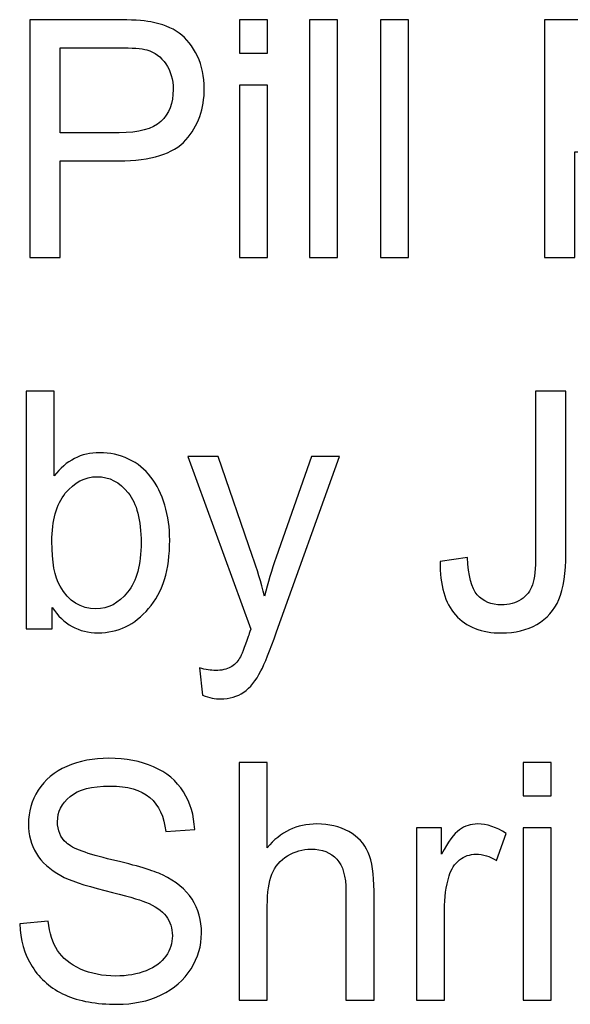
# Model space of a CAD drawing. Header units: millimetres. Extents: x -68.5 to -4.6, y 48.6 to 61.3.
# Tile 1 of 5: x -68.5 to -61.8, y 49.3 to 61.3. Entities that reach past the tile are written whole.
import ezdxf

# ---------------------------------------------------------------- set-up
doc = ezdxf.new("R2010")
doc.units = ezdxf.units.MM
doc.header["$MEASUREMENT"] = 0
doc.layers.add('Layer 1', color=7, linetype='Continuous')

msp = doc.modelspace()

# ---------------------------------------------------------------- linework, layer by layer
at = {"layer": 'Layer 1', "color": 5}
for points, knots in [([(-68.3549, 58.3824), (-68.3549, 58.3824), (-68.3549, 61.2606), (-68.3549, 61.2606), (-68.3549, 61.2606), (-68.3549, 61.2606), (-67.3126, 61.2606), (-67.3126, 61.2606), (-67.3126, 61.2606), (-67.1292, 61.2606), (-66.989, 61.2512), (-66.8925, 61.2331), (-66.8925, 61.2331), (-66.7567, 61.2097), (-66.6429, 61.1648), (-66.5509, 61.0985), (-66.5509, 61.0985), (-66.4595, 61.0328), (-66.3856, 60.9396), (-66.3295, 60.821), (-66.3295, 60.821), (-66.2735, 60.7017), (-66.2459, 60.5711), (-66.2459, 60.4283), (-66.2459, 60.4283), (-66.2459, 60.1837), (-66.3206, 59.976), (-66.4698, 59.8064), (-66.4698, 59.8064), (-66.6197, 59.6376), (-66.8899, 59.5525), (-67.2804, 59.5525), (-67.2804, 59.5525), (-67.2804, 59.5525), (-67.9895, 59.5525), (-67.9895, 59.5525), (-67.9895, 59.5525), (-67.9895, 59.5525), (-67.9895, 58.3824), (-67.9895, 58.3824), (-67.9895, 58.3824), (-67.9895, 58.3824), (-68.3549, 58.3824), (-68.3549, 58.3824)], [0, 0, 0, 0, 0.0833333, 0.0833333, 0.0833333, 0.0833333, 0.1666667, 0.1666667, 0.1666667, 0.1666667, 0.25, 0.25, 0.25, 0.25, 0.3333333, 0.3333333, 0.3333333, 0.3333333, 0.4166667, 0.4166667, 0.4166667, 0.4166667, 0.5, 0.5, 0.5, 0.5, 0.5833333, 0.5833333, 0.5833333, 0.5833333, 0.6666667, 0.6666667, 0.6666667, 0.6666667, 0.75, 0.75, 0.75, 0.75, 0.8333333, 0.8333333, 0.8333333, 0.8333333, 1, 1, 1, 1]), ([(-65.8219, 60.8539), (-65.8219, 60.8539), (-65.8219, 61.2606), (-65.8219, 61.2606), (-65.8219, 61.2606), (-65.8219, 61.2606), (-65.4822, 61.2606), (-65.4822, 61.2606), (-65.4822, 61.2606), (-65.4822, 61.2606), (-65.4822, 60.8539), (-65.4822, 60.8539), (-65.4822, 60.8539), (-65.4822, 60.8539), (-65.8219, 60.8539), (-65.8219, 60.8539)], [0, 0, 0, 0, 0.2, 0.2, 0.2, 0.2, 0.4, 0.4, 0.4, 0.4, 0.6, 0.6, 0.6, 0.6, 1, 1, 1, 1]), ([(-64.9732, 58.3824), (-64.9732, 58.3824), (-64.9732, 61.2606), (-64.9732, 61.2606), (-64.9732, 61.2606), (-64.9732, 61.2606), (-64.6341, 61.2606), (-64.6341, 61.2606), (-64.6341, 61.2606), (-64.6341, 61.2606), (-64.6341, 58.3824), (-64.6341, 58.3824), (-64.6341, 58.3824), (-64.6341, 58.3824), (-64.9732, 58.3824), (-64.9732, 58.3824)], [0, 0, 0, 0, 0.2, 0.2, 0.2, 0.2, 0.4, 0.4, 0.4, 0.4, 0.6, 0.6, 0.6, 0.6, 1, 1, 1, 1]), ([(-64.1156, 58.3824), (-64.1156, 58.3824), (-64.1156, 61.2606), (-64.1156, 61.2606), (-64.1156, 61.2606), (-64.1156, 61.2606), (-63.7765, 61.2606), (-63.7765, 61.2606), (-63.7765, 61.2606), (-63.7765, 61.2606), (-63.7765, 58.3824), (-63.7765, 58.3824), (-63.7765, 58.3824), (-63.7765, 58.3824), (-64.1156, 58.3824), (-64.1156, 58.3824)], [0, 0, 0, 0, 0.2, 0.2, 0.2, 0.2, 0.4, 0.4, 0.4, 0.4, 0.6, 0.6, 0.6, 0.6, 1, 1, 1, 1]), ([(-62.1289, 58.3824), (-62.1289, 58.3824), (-62.1289, 61.2606), (-62.1289, 61.2606), (-62.1289, 61.2606), (-62.1289, 61.2606), (-60.9039, 61.2606), (-60.9039, 61.2606), (-60.9039, 61.2606), (-60.6575, 61.2606), (-60.4703, 61.2345), (-60.3422, 61.1829), (-60.3422, 61.1829), (-60.2142, 61.1313), (-60.1119, 61.0401), (-60.0347, 60.9095), (-60.0347, 60.9095), (-59.9582, 60.7781), (-59.9202, 60.6334), (-59.9202, 60.4752), (-59.9202, 60.4752), (-59.9202, 60.2708), (-59.9832, 60.0993), (-60.1106, 59.9592), (-60.1106, 59.9592), (-60.2374, 59.8192), (-60.4336, 59.73), (-60.6987, 59.6918), (-60.6987, 59.6918), (-60.6015, 59.6436), (-60.5282, 59.596), (-60.478, 59.5484), (-60.478, 59.5484), (-60.3712, 59.4466), (-60.2702, 59.3186), (-60.1743, 59.1658), (-60.1743, 59.1658), (-60.1743, 59.1658), (-59.6937, 58.3824), (-59.6937, 58.3824), (-59.6937, 58.3824), (-59.6937, 58.3824), (-60.1537, 58.3824), (-60.1537, 58.3824), (-60.1537, 58.3824), (-60.1537, 58.3824), (-60.5191, 58.9815), (-60.5191, 58.9815), (-60.5191, 58.9815), (-60.626, 59.1537), (-60.7141, 59.2864), (-60.7835, 59.3775), (-60.7835, 59.3775), (-60.8525, 59.4694), (-60.9142, 59.5337), (-60.9688, 59.5699), (-60.9688, 59.5699), (-61.0236, 59.6067), (-61.0789, 59.6322), (-61.1355, 59.6469), (-61.1355, 59.6469), (-61.1774, 59.6557), (-61.2449, 59.6603), (-61.3394, 59.6603), (-61.3394, 59.6603), (-61.3394, 59.6603), (-61.7635, 59.6603), (-61.7635, 59.6603), (-61.7635, 59.6603), (-61.7635, 59.6603), (-61.7635, 58.3824), (-61.7635, 58.3824), (-61.7635, 58.3824), (-61.7635, 58.3824), (-62.1289, 58.3824), (-62.1289, 58.3824)], [0, 0, 0, 0, 0.05, 0.05, 0.05, 0.05, 0.1, 0.1, 0.1, 0.1, 0.15, 0.15, 0.15, 0.15, 0.2, 0.2, 0.2, 0.2, 0.25, 0.25, 0.25, 0.25, 0.3, 0.3, 0.3, 0.3, 0.35, 0.35, 0.35, 0.35, 0.4, 0.4, 0.4, 0.4, 0.45, 0.45, 0.45, 0.45, 0.5, 0.5, 0.5, 0.5, 0.55, 0.55, 0.55, 0.55, 0.6, 0.6, 0.6, 0.6, 0.65, 0.65, 0.65, 0.65, 0.7, 0.7, 0.7, 0.7, 0.75, 0.75, 0.75, 0.75, 0.8, 0.8, 0.8, 0.8, 0.85, 0.85, 0.85, 0.85, 0.9, 0.9, 0.9, 0.9, 1, 1, 1, 1]), ([(-67.9895, 59.8922), (-67.9895, 59.8922), (-67.2747, 59.8922), (-67.2747, 59.8922), (-67.2747, 59.8922), (-67.0385, 59.8922), (-66.8706, 59.9378), (-66.7715, 60.0296), (-66.7715, 60.0296), (-66.6724, 60.1214), (-66.6229, 60.2501), (-66.6229, 60.4163), (-66.6229, 60.4163), (-66.6229, 60.5369), (-66.6519, 60.6401), (-66.7104, 60.7259), (-66.7104, 60.7259), (-66.7689, 60.8116), (-66.8455, 60.8679), (-66.9413, 60.8954), (-66.9413, 60.8954), (-67.0032, 60.9122), (-67.1164, 60.9209), (-67.2824, 60.9209), (-67.2824, 60.9209), (-67.2824, 60.9209), (-67.9895, 60.9209), (-67.9895, 60.9209), (-67.9895, 60.9209), (-67.9895, 60.9209), (-67.9895, 59.8922), (-67.9895, 59.8922)], [0, 0, 0, 0, 0.1111111, 0.1111111, 0.1111111, 0.1111111, 0.2222222, 0.2222222, 0.2222222, 0.2222222, 0.3333333, 0.3333333, 0.3333333, 0.3333333, 0.4444444, 0.4444444, 0.4444444, 0.4444444, 0.5555556, 0.5555556, 0.5555556, 0.5555556, 0.6666667, 0.6666667, 0.6666667, 0.6666667, 0.7777778, 0.7777778, 0.7777778, 0.7777778, 1, 1, 1, 1]), ([(-65.8219, 58.3824), (-65.8219, 58.3824), (-65.8219, 60.4672), (-65.8219, 60.4672), (-65.8219, 60.4672), (-65.8219, 60.4672), (-65.4822, 60.4672), (-65.4822, 60.4672), (-65.4822, 60.4672), (-65.4822, 60.4672), (-65.4822, 58.3824), (-65.4822, 58.3824), (-65.4822, 58.3824), (-65.4822, 58.3824), (-65.8219, 58.3824), (-65.8219, 58.3824)], [0, 0, 0, 0, 0.2, 0.2, 0.2, 0.2, 0.4, 0.4, 0.4, 0.4, 0.6, 0.6, 0.6, 0.6, 1, 1, 1, 1]), ([(-68.0853, 53.8905), (-68.0853, 53.8905), (-68.3999, 53.8905), (-68.3999, 53.8905), (-68.3999, 53.8905), (-68.3999, 53.8905), (-68.3999, 56.7687), (-68.3999, 56.7687), (-68.3999, 56.7687), (-68.3999, 56.7687), (-68.0609, 56.7687), (-68.0609, 56.7687), (-68.0609, 56.7687), (-68.0609, 56.7687), (-68.0609, 55.7421), (-68.0609, 55.7421), (-68.0609, 55.7421), (-67.9174, 55.929), (-67.7347, 56.0229), (-67.5127, 56.0229), (-67.5127, 56.0229), (-67.3892, 56.0229), (-67.2728, 55.9967), (-67.1627, 55.9451), (-67.1627, 55.9451), (-67.0527, 55.8935), (-66.9627, 55.8205), (-66.8912, 55.7273), (-66.8912, 55.7273), (-66.8205, 55.6335), (-66.7645, 55.5209), (-66.7246, 55.3882), (-66.7246, 55.3882), (-66.684, 55.2562), (-66.6641, 55.1148), (-66.6641, 54.9647), (-66.6641, 54.9647), (-66.6641, 54.6069), (-66.749, 54.3308), (-66.9189, 54.1358), (-66.9189, 54.1358), (-67.088, 53.9408), (-67.2921, 53.8436), (-67.5294, 53.8436), (-67.5294, 53.8436), (-67.7656, 53.8436), (-67.9509, 53.9461), (-68.0853, 54.1519), (-68.0853, 54.1519), (-68.0853, 54.1519), (-68.0853, 53.8905), (-68.0853, 53.8905)], [0, 0, 0, 0, 0.0714286, 0.0714286, 0.0714286, 0.0714286, 0.1428571, 0.1428571, 0.1428571, 0.1428571, 0.2142857, 0.2142857, 0.2142857, 0.2142857, 0.2857143, 0.2857143, 0.2857143, 0.2857143, 0.3571429, 0.3571429, 0.3571429, 0.3571429, 0.4285714, 0.4285714, 0.4285714, 0.4285714, 0.5, 0.5, 0.5, 0.5, 0.5714286, 0.5714286, 0.5714286, 0.5714286, 0.6428571, 0.6428571, 0.6428571, 0.6428571, 0.7142857, 0.7142857, 0.7142857, 0.7142857, 0.7857143, 0.7857143, 0.7857143, 0.7857143, 0.8571429, 0.8571429, 0.8571429, 0.8571429, 1, 1, 1, 1]), ([(-63.3919, 54.7074), (-63.3919, 54.7074), (-63.0618, 54.7543), (-63.0618, 54.7543), (-63.0618, 54.7543), (-63.0535, 54.5345), (-63.0135, 54.3837), (-62.9435, 54.3026), (-62.9435, 54.3026), (-62.8727, 54.2215), (-62.7755, 54.1813), (-62.6513, 54.1813), (-62.6513, 54.1813), (-62.5593, 54.1813), (-62.4802, 54.2028), (-62.414, 54.247), (-62.414, 54.247), (-62.3471, 54.2906), (-62.3014, 54.3502), (-62.2763, 54.4253), (-62.2763, 54.4253), (-62.2511, 54.501), (-62.2383, 54.6209), (-62.2383, 54.7858), (-62.2383, 54.7858), (-62.2383, 54.7858), (-62.2383, 56.7687), (-62.2383, 56.7687), (-62.2383, 56.7687), (-62.2383, 56.7687), (-61.8729, 56.7687), (-61.8729, 56.7687), (-61.8729, 56.7687), (-61.8729, 56.7687), (-61.8729, 54.8072), (-61.8729, 54.8072), (-61.8729, 54.8072), (-61.8729, 54.5667), (-61.9005, 54.3797), (-61.9565, 54.2477), (-61.9565, 54.2477), (-62.0125, 54.1157), (-62.1013, 54.0151), (-62.2222, 53.9455), (-62.2222, 53.9455), (-62.3438, 53.8764), (-62.486, 53.8416), (-62.6494, 53.8416), (-62.6494, 53.8416), (-62.892, 53.8416), (-63.0773, 53.914), (-63.2066, 54.0594), (-63.2066, 54.0594), (-63.3353, 54.2048), (-63.397, 54.4206), (-63.3919, 54.7074)], [0, 0, 0, 0, 0.0666667, 0.0666667, 0.0666667, 0.0666667, 0.1333333, 0.1333333, 0.1333333, 0.1333333, 0.2, 0.2, 0.2, 0.2, 0.2666667, 0.2666667, 0.2666667, 0.2666667, 0.3333333, 0.3333333, 0.3333333, 0.3333333, 0.4, 0.4, 0.4, 0.4, 0.4666667, 0.4666667, 0.4666667, 0.4666667, 0.5333333, 0.5333333, 0.5333333, 0.5333333, 0.6, 0.6, 0.6, 0.6, 0.6666667, 0.6666667, 0.6666667, 0.6666667, 0.7333333, 0.7333333, 0.7333333, 0.7333333, 0.8, 0.8, 0.8, 0.8, 0.8666667, 0.8666667, 0.8666667, 0.8666667, 1, 1, 1, 1]), ([(-66.2665, 53.0877), (-66.2665, 53.0877), (-66.3045, 53.4194), (-66.3045, 53.4194), (-66.3045, 53.4194), (-66.2299, 53.3986), (-66.1655, 53.3879), (-66.1102, 53.3879), (-66.1102, 53.3879), (-66.035, 53.3879), (-65.9745, 53.4013), (-65.9294, 53.4274), (-65.9294, 53.4274), (-65.8837, 53.4536), (-65.8471, 53.4898), (-65.8181, 53.5373), (-65.8181, 53.5373), (-65.7962, 53.5722), (-65.7621, 53.66), (-65.7145, 53.8), (-65.7145, 53.8), (-65.7081, 53.8201), (-65.6978, 53.8483), (-65.6842, 53.8865), (-65.6842, 53.8865), (-65.6842, 53.8865), (-66.4435, 55.9753), (-66.4435, 55.9753), (-66.4435, 55.9753), (-66.4435, 55.9753), (-66.0781, 55.9753), (-66.0781, 55.9753), (-66.0781, 55.9753), (-66.0781, 55.9753), (-65.6611, 54.7684), (-65.6611, 54.7684), (-65.6611, 54.7684), (-65.6077, 54.6149), (-65.5589, 54.4541), (-65.5163, 54.2852), (-65.5163, 54.2852), (-65.4772, 54.4474), (-65.4308, 54.6055), (-65.3767, 54.7603), (-65.3767, 54.7603), (-65.3767, 54.7603), (-64.9489, 55.9753), (-64.9489, 55.9753), (-64.9489, 55.9753), (-64.9489, 55.9753), (-64.6098, 55.9753), (-64.6098, 55.9753), (-64.6098, 55.9753), (-64.6098, 55.9753), (-65.371, 53.855), (-65.371, 53.855), (-65.371, 53.855), (-65.4527, 53.6258), (-65.5163, 53.4683), (-65.5614, 53.3819), (-65.5614, 53.3819), (-65.6218, 53.2653), (-65.6907, 53.1802), (-65.7685, 53.1259), (-65.7685, 53.1259), (-65.8471, 53.0716), (-65.9397, 53.0441), (-66.0478, 53.0441), (-66.0478, 53.0441), (-66.1134, 53.0441), (-66.1861, 53.0589), (-66.2665, 53.0877)], [0, 0, 0, 0, 0.0526316, 0.0526316, 0.0526316, 0.0526316, 0.1052632, 0.1052632, 0.1052632, 0.1052632, 0.1578947, 0.1578947, 0.1578947, 0.1578947, 0.2105263, 0.2105263, 0.2105263, 0.2105263, 0.2631579, 0.2631579, 0.2631579, 0.2631579, 0.3157895, 0.3157895, 0.3157895, 0.3157895, 0.3684211, 0.3684211, 0.3684211, 0.3684211, 0.4210526, 0.4210526, 0.4210526, 0.4210526, 0.4736842, 0.4736842, 0.4736842, 0.4736842, 0.5263158, 0.5263158, 0.5263158, 0.5263158, 0.5789474, 0.5789474, 0.5789474, 0.5789474, 0.6315789, 0.6315789, 0.6315789, 0.6315789, 0.6842105, 0.6842105, 0.6842105, 0.6842105, 0.7368421, 0.7368421, 0.7368421, 0.7368421, 0.7894737, 0.7894737, 0.7894737, 0.7894737, 0.8421053, 0.8421053, 0.8421053, 0.8421053, 0.8947368, 0.8947368, 0.8947368, 0.8947368, 1, 1, 1, 1]), ([(-68.0892, 54.9486), (-68.0892, 54.6987), (-68.0564, 54.5184), (-67.9914, 54.4072), (-67.9914, 54.4072), (-67.8846, 54.2249), (-67.7398, 54.1338), (-67.5577, 54.1338), (-67.5577, 54.1338), (-67.4091, 54.1338), (-67.2811, 54.2008), (-67.173, 54.3355), (-67.173, 54.3355), (-67.0649, 54.4695), (-67.0109, 54.6692), (-67.0109, 54.9352), (-67.0109, 54.9352), (-67.0109, 55.2073), (-67.063, 55.4084), (-67.1666, 55.5377), (-67.1666, 55.5377), (-67.2702, 55.667), (-67.3957, 55.732), (-67.5423, 55.732), (-67.5423, 55.732), (-67.691, 55.732), (-67.819, 55.665), (-67.9271, 55.531), (-67.9271, 55.531), (-68.0352, 55.397), (-68.0892, 55.2026), (-68.0892, 54.9486)], [0, 0, 0, 0, 0.1111111, 0.1111111, 0.1111111, 0.1111111, 0.2222222, 0.2222222, 0.2222222, 0.2222222, 0.3333333, 0.3333333, 0.3333333, 0.3333333, 0.4444444, 0.4444444, 0.4444444, 0.4444444, 0.5555556, 0.5555556, 0.5555556, 0.5555556, 0.6666667, 0.6666667, 0.6666667, 0.6666667, 0.7777778, 0.7777778, 0.7777778, 0.7777778, 1, 1, 1, 1]), ([(-68.4791, 50.3234), (-68.4791, 50.3234), (-68.1342, 50.3549), (-68.1342, 50.3549), (-68.1342, 50.3549), (-68.1181, 50.2108), (-68.0802, 50.0929), (-68.0204, 50.0004), (-68.0204, 50.0004), (-67.9605, 49.9079), (-67.8678, 49.8335), (-67.7424, 49.7766), (-67.7424, 49.7766), (-67.6169, 49.7196), (-67.4754, 49.6914), (-67.3184, 49.6914), (-67.3184, 49.6914), (-67.1788, 49.6914), (-67.0559, 49.7129), (-66.9491, 49.7558), (-66.9491, 49.7558), (-66.8423, 49.7993), (-66.7625, 49.8583), (-66.7104, 49.9334), (-66.7104, 49.9334), (-66.6583, 50.0091), (-66.6319, 50.0908), (-66.6319, 50.18), (-66.6319, 50.18), (-66.6319, 50.2704), (-66.657, 50.3488), (-66.7079, 50.4165), (-66.7079, 50.4165), (-66.7581, 50.4842), (-66.841, 50.5405), (-66.9562, 50.5861), (-66.9562, 50.5861), (-67.0308, 50.6162), (-67.1942, 50.6631), (-67.4484, 50.7268), (-67.4484, 50.7268), (-67.7018, 50.7905), (-67.8801, 50.8501), (-67.9818, 50.9064), (-67.9818, 50.9064), (-68.1136, 50.9781), (-68.2121, 51.0679), (-68.277, 51.1745), (-68.277, 51.1745), (-68.3414, 51.281), (-68.3736, 51.4003), (-68.3736, 51.533), (-68.3736, 51.533), (-68.3736, 51.6777), (-68.3343, 51.8138), (-68.2552, 51.9397), (-68.2552, 51.9397), (-68.176, 52.0664), (-68.0602, 52.1622), (-67.9084, 52.2279), (-67.9084, 52.2279), (-67.7559, 52.2929), (-67.5874, 52.3257), (-67.4014, 52.3257), (-67.4014, 52.3257), (-67.1961, 52.3257), (-67.016, 52.2916), (-66.8591, 52.2225), (-66.8591, 52.2225), (-66.7027, 52.1542), (-66.5824, 52.053), (-66.4981, 51.9196), (-66.4981, 51.9196), (-66.4145, 51.7863), (-66.3688, 51.6348), (-66.3623, 51.466), (-66.3623, 51.466), (-66.3623, 51.466), (-66.7129, 51.4385), (-66.7129, 51.4385), (-66.7129, 51.4385), (-66.7323, 51.6201), (-66.796, 51.7581), (-66.9047, 51.8506), (-66.9047, 51.8506), (-67.0134, 51.9438), (-67.1737, 51.99), (-67.386, 51.99), (-67.386, 51.99), (-67.6073, 51.99), (-67.7682, 51.9478), (-67.8697, 51.8634), (-67.8697, 51.8634), (-67.9708, 51.7789), (-68.0216, 51.6771), (-68.0216, 51.5584), (-68.0216, 51.5584), (-68.0216, 51.4546), (-67.9856, 51.3695), (-67.9142, 51.3031), (-67.9142, 51.3031), (-67.8434, 51.2361), (-67.6601, 51.1678), (-67.3628, 51.0981), (-67.3628, 51.0981), (-67.0656, 51.0277), (-66.8616, 50.9667), (-66.751, 50.9144), (-66.751, 50.9144), (-66.5901, 50.8367), (-66.4711, 50.7389), (-66.3945, 50.6209), (-66.3945, 50.6209), (-66.318, 50.5023), (-66.2799, 50.3656), (-66.2799, 50.2115), (-66.2799, 50.2115), (-66.2799, 50.058), (-66.3218, 49.9139), (-66.4061, 49.7786), (-66.4061, 49.7786), (-66.4904, 49.6432), (-66.6114, 49.538), (-66.7689, 49.4623), (-66.7689, 49.4623), (-66.9266, 49.3872), (-67.1042, 49.3497), (-67.301, 49.3497), (-67.301, 49.3497), (-67.5513, 49.3497), (-67.7611, 49.3872), (-67.9296, 49.4636), (-67.9296, 49.4636), (-68.0988, 49.5393), (-68.2314, 49.6533), (-68.3279, 49.806), (-68.3279, 49.806), (-68.4237, 49.9582), (-68.4746, 50.1311), (-68.4791, 50.3234)], [0, 0, 0, 0, 0.0277778, 0.0277778, 0.0277778, 0.0277778, 0.0555556, 0.0555556, 0.0555556, 0.0555556, 0.0833333, 0.0833333, 0.0833333, 0.0833333, 0.1111111, 0.1111111, 0.1111111, 0.1111111, 0.1388889, 0.1388889, 0.1388889, 0.1388889, 0.1666667, 0.1666667, 0.1666667, 0.1666667, 0.1944444, 0.1944444, 0.1944444, 0.1944444, 0.2222222, 0.2222222, 0.2222222, 0.2222222, 0.25, 0.25, 0.25, 0.25, 0.2777778, 0.2777778, 0.2777778, 0.2777778, 0.3055556, 0.3055556, 0.3055556, 0.3055556, 0.3333333, 0.3333333, 0.3333333, 0.3333333, 0.3611111, 0.3611111, 0.3611111, 0.3611111, 0.3888889, 0.3888889, 0.3888889, 0.3888889, 0.4166667, 0.4166667, 0.4166667, 0.4166667, 0.4444444, 0.4444444, 0.4444444, 0.4444444, 0.4722222, 0.4722222, 0.4722222, 0.4722222, 0.5, 0.5, 0.5, 0.5, 0.5277778, 0.5277778, 0.5277778, 0.5277778, 0.5555556, 0.5555556, 0.5555556, 0.5555556, 0.5833333, 0.5833333, 0.5833333, 0.5833333, 0.6111111, 0.6111111, 0.6111111, 0.6111111, 0.6388889, 0.6388889, 0.6388889, 0.6388889, 0.6666667, 0.6666667, 0.6666667, 0.6666667, 0.6944444, 0.6944444, 0.6944444, 0.6944444, 0.7222222, 0.7222222, 0.7222222, 0.7222222, 0.75, 0.75, 0.75, 0.75, 0.7777778, 0.7777778, 0.7777778, 0.7777778, 0.8055556, 0.8055556, 0.8055556, 0.8055556, 0.8333333, 0.8333333, 0.8333333, 0.8333333, 0.8611111, 0.8611111, 0.8611111, 0.8611111, 0.8888889, 0.8888889, 0.8888889, 0.8888889, 0.9166667, 0.9166667, 0.9166667, 0.9166667, 0.9444444, 0.9444444, 0.9444444, 0.9444444, 1, 1, 1, 1]), ([(-65.8232, 49.3986), (-65.8232, 49.3986), (-65.8232, 52.2768), (-65.8232, 52.2768), (-65.8232, 52.2768), (-65.8232, 52.2768), (-65.4842, 52.2768), (-65.4842, 52.2768), (-65.4842, 52.2768), (-65.4842, 52.2768), (-65.4842, 51.2441), (-65.4842, 51.2441), (-65.4842, 51.2441), (-65.3259, 51.4351), (-65.1258, 51.531), (-64.8845, 51.531), (-64.8845, 51.531), (-64.7366, 51.531), (-64.6078, 51.5001), (-64.4985, 51.4392), (-64.4985, 51.4392), (-64.3891, 51.3788), (-64.3106, 51.2944), (-64.2636, 51.1872), (-64.2636, 51.1872), (-64.2167, 51.08), (-64.1929, 50.9238), (-64.1929, 50.7201), (-64.1929, 50.7201), (-64.1929, 50.7201), (-64.1929, 49.3986), (-64.1929, 49.3986), (-64.1929, 49.3986), (-64.1929, 49.3986), (-64.5325, 49.3986), (-64.5325, 49.3986), (-64.5325, 49.3986), (-64.5325, 49.3986), (-64.5325, 50.7201), (-64.5325, 50.7201), (-64.5325, 50.7201), (-64.5325, 50.8963), (-64.5692, 51.025), (-64.6426, 51.1054), (-64.6426, 51.1054), (-64.7159, 51.1858), (-64.8202, 51.2267), (-64.9546, 51.2267), (-64.9546, 51.2267), (-65.055, 51.2267), (-65.1496, 51.1992), (-65.2384, 51.145), (-65.2384, 51.145), (-65.3272, 51.0907), (-65.3902, 51.017), (-65.4275, 50.9238), (-65.4275, 50.9238), (-65.4654, 50.8313), (-65.4842, 50.7027), (-65.4842, 50.5392), (-65.4842, 50.5392), (-65.4842, 50.5392), (-65.4842, 49.3986), (-65.4842, 49.3986), (-65.4842, 49.3986), (-65.4842, 49.3986), (-65.8232, 49.3986), (-65.8232, 49.3986)], [0, 0, 0, 0, 0.0555556, 0.0555556, 0.0555556, 0.0555556, 0.1111111, 0.1111111, 0.1111111, 0.1111111, 0.1666667, 0.1666667, 0.1666667, 0.1666667, 0.2222222, 0.2222222, 0.2222222, 0.2222222, 0.2777778, 0.2777778, 0.2777778, 0.2777778, 0.3333333, 0.3333333, 0.3333333, 0.3333333, 0.3888889, 0.3888889, 0.3888889, 0.3888889, 0.4444444, 0.4444444, 0.4444444, 0.4444444, 0.5, 0.5, 0.5, 0.5, 0.5555556, 0.5555556, 0.5555556, 0.5555556, 0.6111111, 0.6111111, 0.6111111, 0.6111111, 0.6666667, 0.6666667, 0.6666667, 0.6666667, 0.7222222, 0.7222222, 0.7222222, 0.7222222, 0.7777778, 0.7777778, 0.7777778, 0.7777778, 0.8333333, 0.8333333, 0.8333333, 0.8333333, 0.8888889, 0.8888889, 0.8888889, 0.8888889, 1, 1, 1, 1]), ([(-62.3895, 51.8701), (-62.3895, 51.8701), (-62.3895, 52.2768), (-62.3895, 52.2768), (-62.3895, 52.2768), (-62.3895, 52.2768), (-62.0498, 52.2768), (-62.0498, 52.2768), (-62.0498, 52.2768), (-62.0498, 52.2768), (-62.0498, 51.8701), (-62.0498, 51.8701), (-62.0498, 51.8701), (-62.0498, 51.8701), (-62.3895, 51.8701), (-62.3895, 51.8701)], [0, 0, 0, 0, 0.2, 0.2, 0.2, 0.2, 0.4, 0.4, 0.4, 0.4, 0.6, 0.6, 0.6, 0.6, 1, 1, 1, 1]), ([(-63.68, 49.3986), (-63.68, 49.3986), (-63.68, 51.4834), (-63.68, 51.4834), (-63.68, 51.4834), (-63.68, 51.4834), (-63.3751, 51.4834), (-63.3751, 51.4834), (-63.3751, 51.4834), (-63.3751, 51.4834), (-63.3751, 51.1678), (-63.3751, 51.1678), (-63.3751, 51.1678), (-63.2972, 51.3152), (-63.2252, 51.413), (-63.1589, 51.4599), (-63.1589, 51.4599), (-63.0933, 51.5068), (-63.0206, 51.531), (-62.9414, 51.531), (-62.9414, 51.531), (-62.827, 51.531), (-62.7111, 51.4928), (-62.5927, 51.417), (-62.5927, 51.417), (-62.5927, 51.417), (-62.7099, 51.0887), (-62.7099, 51.0887), (-62.7099, 51.0887), (-62.7922, 51.1403), (-62.8752, 51.1657), (-62.9582, 51.1657), (-62.9582, 51.1657), (-63.0328, 51.1657), (-63.0991, 51.1423), (-63.1583, 51.096), (-63.1583, 51.096), (-63.2174, 51.0491), (-63.2593, 50.9848), (-63.2844, 50.9024), (-63.2844, 50.9024), (-63.3224, 50.7771), (-63.341, 50.6397), (-63.341, 50.4902), (-63.341, 50.4902), (-63.341, 50.4902), (-63.341, 49.3986), (-63.341, 49.3986), (-63.341, 49.3986), (-63.341, 49.3986), (-63.68, 49.3986), (-63.68, 49.3986)], [0, 0, 0, 0, 0.0714286, 0.0714286, 0.0714286, 0.0714286, 0.1428571, 0.1428571, 0.1428571, 0.1428571, 0.2142857, 0.2142857, 0.2142857, 0.2142857, 0.2857143, 0.2857143, 0.2857143, 0.2857143, 0.3571429, 0.3571429, 0.3571429, 0.3571429, 0.4285714, 0.4285714, 0.4285714, 0.4285714, 0.5, 0.5, 0.5, 0.5, 0.5714286, 0.5714286, 0.5714286, 0.5714286, 0.6428571, 0.6428571, 0.6428571, 0.6428571, 0.7142857, 0.7142857, 0.7142857, 0.7142857, 0.7857143, 0.7857143, 0.7857143, 0.7857143, 0.8571429, 0.8571429, 0.8571429, 0.8571429, 1, 1, 1, 1]), ([(-62.3895, 49.3986), (-62.3895, 49.3986), (-62.3895, 51.4834), (-62.3895, 51.4834), (-62.3895, 51.4834), (-62.3895, 51.4834), (-62.0498, 51.4834), (-62.0498, 51.4834), (-62.0498, 51.4834), (-62.0498, 51.4834), (-62.0498, 49.3986), (-62.0498, 49.3986), (-62.0498, 49.3986), (-62.0498, 49.3986), (-62.3895, 49.3986), (-62.3895, 49.3986)], [0, 0, 0, 0, 0.2, 0.2, 0.2, 0.2, 0.4, 0.4, 0.4, 0.4, 0.6, 0.6, 0.6, 0.6, 1, 1, 1, 1])]:
    msp.add_open_spline(points, degree=3, knots=knots, dxfattribs=at)

doc.saveas('drawing.dxf')
